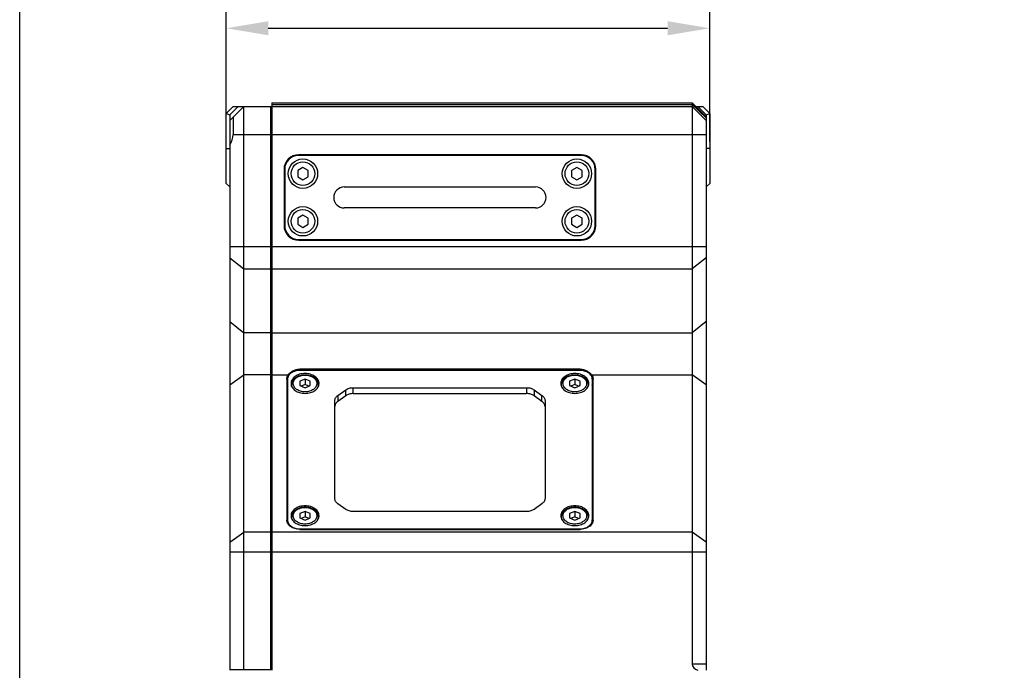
# Model space of a CAD drawing. Header units: millimetres. Extents: x 0 to 365, y 0 to 214.
# Tile 3 of 19: x 0 to 70, y 96 to 143. Entities that reach past the tile are written whole.
import ezdxf

# ---------------------------------------------------------------- set-up
doc = ezdxf.new("R2010")
doc.units = ezdxf.units.MM
doc.header["$LTSCALE"] = 23.1
doc.header["$PDMODE"] = 3
doc.header["$PDSIZE"] = 8
doc.layers.get('0').update_dxf_attribs({"linetype": 'CONTINUOUS'})
doc.layers.get('Defpoints').update_dxf_attribs({"linetype": 'CONTINUOUS'})
doc.layers.add('00_COMPONENTS', color=7, linetype='CONTINUOUS')
doc.layers.add('51__DRAFT_DIMS', color=7, linetype='CONTINUOUS')
doc.styles.get("Standard").update_dxf_attribs({"font": 'Roboto-Regular.ttf'})
doc.dimstyles.new('DIMSTYLE_1', dxfattribs={"dimtxt": 3, "dimasz": 3, "dimexe": 2.5, "dimexo": 0.5, "dimgap": 0.75, "dimtad": 1, "dimlfac": 2, "dimdsep": 46, "dimtxsty": 'STANDARD', "dimblk": '_FILLED', "dimblk1": '_FILLED', "dimblk2": '_FILLED', "dimcen": 0.09, "dimclrt": 3, "dimazin": 2, "dimtp": 0.3, "dimtm": 0.3, "dimtfac": 1, "dimtofl": 0, "dimtmove": 0, "dimatfit": 3, "dimldrblk": '_FILLED', "dimfxl": 1, "dimtolj": 1, "dimarcsym": 0})

# ---------------------------------------------------------------- blocks, each defined once
blk = doc.blocks.new('_FILLED')
at = {"color": 0, "linetype": 'ByBlock'}
blk.add_solid([(0, 0), (-1, 0.167), (-1, -0.167)], dxfattribs=at)
blk = doc.blocks.new('*D1')
at = {"layer": '51__DRAFT_DIMS', "color": 0, "lineweight": -2}
for p, q in [((14.735, 134.026), (14.735, 144.604)), ((49.235, 134.026), (49.235, 144.604)), ((17.735, 142.104), (46.235, 142.104))]:
    blk.add_line(p, q, dxfattribs=at)
at = {"layer": 'Defpoints', "color": 0}
for p in [(49.235, 142.104), (14.735, 133.526), (49.235, 133.526)]:
    blk.add_point(p, dxfattribs=at)
at = {"layer": '51__DRAFT_DIMS', "color": 0, "linetype": 'ByBlock', "lineweight": -2, "xscale": 3, "yscale": 3, "zscale": 3, "rotation": 180}
blk.add_blockref('_FILLED', (14.735, 142.104), dxfattribs=at)
at = {"layer": '51__DRAFT_DIMS', "color": 0, "linetype": 'ByBlock', "lineweight": -2, "xscale": 3, "yscale": 3, "zscale": 3}
blk.add_blockref('_FILLED', (49.235, 142.104), dxfattribs=at)
at = {"layer": '51__DRAFT_DIMS', "color": 3, "insert": (31.941, 146.854), "char_height": 3, "attachment_point": 2, "line_spacing_factor": 0.9}
blk.add_mtext('\\A1;69', dxfattribs=at)

msp = doc.modelspace()

# ---------------------------------------------------------------- linework, layer by layer
msp.add_lwpolyline([(0, 214.3565), (364.8857, 214.3565), (364.8857, 0), (0, 0)], close=True)
at = {"layer": '00_COMPONENTS', "color": 7}
for p, q in [((15.2351, 136.5255), (14.7351, 136.0255)), ((15.5886, 136.5255), (14.9851, 135.9219)), ((14.9851, 135.5255), (15.9851, 136.5255)), ((15.2351, 136.5255), (47.9851, 136.5255)), ((15.9851, 96.3255), (15.9851, 136.5255)), ((17.8851, 136.5255), (17.8851, 96.2755)), ((17.9851, 136.7755), (17.9851, 96.2755)), ((17.9851, 136.7755), (47.9851, 136.7755)), ((47.9851, 136.7755), (47.9851, 96.7247)), ((48.9851, 135.7755), (47.9851, 136.7755)), ((48.9851, 135.5255), (47.9851, 136.5255)), ((48.2351, 136.5255), (48.7351, 136.5255)), ((48.3815, 136.5255), (48.9851, 135.9219)), ((49.2351, 136.0255), (48.7351, 136.5255)), ((14.7351, 131.0255), (14.7351, 136.0255)), ((14.7351, 136.0255), (14.9851, 135.9219)), ((14.9851, 135.9219), (14.9851, 133.7761)), ((15.2351, 135.7755), (15.2351, 134.5255)), ((17.8851, 136.0755), (17.9851, 136.0755)), ((48.9851, 135.9219), (49.2351, 136.0255)), ((48.9851, 135.9219), (48.9851, 96.2755)), ((49.2351, 136.0255), (49.2351, 131.0255)), ((14.9851, 133.7755), (14.9851, 96.2755)), ((40.0601, 133.0755), (19.9101, 133.0755)), ((40.0601, 133.0255), (19.9101, 133.0255)), ((20.2101, 132.1585), (19.8351, 131.942)), ((20.5851, 131.942), (20.2101, 132.1585)), ((39.7601, 132.1585), (39.3851, 131.942)), ((40.1351, 131.942), (39.7601, 132.1585)), ((18.8601, 132.0255), (18.8601, 128.0255)), ((18.9101, 132.0255), (18.9101, 128.0255)), ((19.8351, 131.942), (19.8351, 131.509)), ((19.8351, 131.509), (20.2101, 131.2925)), ((20.2101, 131.2925), (20.5851, 131.509)), ((20.5851, 131.509), (20.5851, 131.942)), ((39.3851, 131.942), (39.3851, 131.509)), ((39.3851, 131.509), (39.7601, 131.2925)), ((39.7601, 131.2925), (40.1351, 131.509)), ((40.1351, 131.509), (40.1351, 131.942)), ((41.0601, 128.0255), (41.0601, 132.0255)), ((41.1101, 128.0255), (41.1101, 132.0255)), ((14.7351, 131.0255), (14.9851, 130.7755)), ((23.1601, 130.7755), (36.8101, 130.7755)), ((49.2351, 131.0255), (48.9851, 130.7755)), ((36.8101, 129.2755), (23.1601, 129.2755)), ((20.2101, 128.7585), (19.8351, 128.542)), ((20.5851, 128.542), (20.2101, 128.7585)), ((39.7601, 128.7585), (39.3851, 128.542)), ((40.1351, 128.542), (39.7601, 128.7585)), ((19.8351, 128.542), (19.8351, 128.109)), ((19.8351, 128.109), (20.2101, 127.8925)), ((20.2101, 127.8925), (20.5851, 128.109)), ((20.5851, 128.109), (20.5851, 128.542)), ((39.3851, 128.542), (39.3851, 128.109)), ((39.3851, 128.109), (39.7601, 127.8925)), ((39.7601, 127.8925), (40.1351, 128.109)), ((40.1351, 128.109), (40.1351, 128.542)), ((19.9101, 127.0255), (40.0601, 127.0255)), ((19.9101, 126.9755), (40.0601, 126.9755)), ((39.9851, 117.7686), (19.9851, 117.7686)), ((39.9601, 117.6865), (20.0101, 117.6865)), ((19.0601, 117.0678), (19.0601, 106.9915)), ((19.1101, 117.0501), (19.1101, 106.7795)), ((20.3601, 117.0558), (19.9851, 116.9027)), ((19.9851, 116.9027), (19.9851, 116.5965)), ((20.3601, 116.6668), (20.0864, 116.5551)), ((20.3601, 117.0558), (20.3601, 116.6668)), ((20.7351, 116.9027), (20.3601, 117.0558)), ((20.6337, 116.5551), (20.3601, 116.6668)), ((20.7351, 116.5965), (20.7351, 116.9027)), ((39.6101, 117.0558), (39.2351, 116.9027)), ((39.2351, 116.9027), (39.2351, 116.5965)), ((39.6101, 116.6668), (39.3364, 116.5551)), ((39.6101, 117.0558), (39.6101, 116.6668)), ((39.9851, 116.9027), (39.6101, 117.0558)), ((39.8837, 116.5551), (39.6101, 116.6668)), ((39.9851, 116.5965), (39.9851, 116.9027)), ((40.8601, 117.0501), (40.8601, 106.7795)), ((40.9101, 106.9915), (40.9101, 117.0678)), ((19.9851, 116.5965), (20.3601, 116.4434)), ((20.3601, 116.4434), (20.7351, 116.5965)), ((22.7047, 115.8973), (23.2654, 116.2937)), ((23.7957, 116.4491), (36.1744, 116.4491)), ((23.7957, 116.0248), (36.1744, 116.0248)), ((36.7047, 116.2937), (37.2654, 115.8973)), ((39.2351, 116.5965), (39.6101, 116.4434)), ((39.6101, 116.4434), (39.9851, 116.5965)), ((22.4851, 108.537), (22.4851, 115.5223)), ((23.2654, 115.8695), (22.7047, 115.473)), ((37.2654, 115.473), (36.7047, 115.8695)), ((37.4851, 115.5223), (37.4851, 108.537)), ((20.3601, 107.6159), (19.9851, 107.4628)), ((20.3601, 107.6159), (20.3601, 107.227)), ((20.7351, 107.4628), (20.3601, 107.6159)), ((23.2654, 107.7655), (22.7047, 108.162)), ((36.1744, 107.6102), (23.7957, 107.6102)), ((37.2654, 108.162), (36.7047, 107.7655)), ((39.6101, 107.6159), (39.2351, 107.4628)), ((39.9851, 107.4628), (39.6101, 107.6159)), ((39.6101, 107.6159), (39.6101, 107.227)), ((19.9851, 107.4628), (19.9851, 107.1566)), ((19.9851, 107.1566), (20.3601, 107.0035)), ((20.3601, 107.227), (20.0864, 107.1152)), ((20.6337, 107.1152), (20.3601, 107.227)), ((20.3601, 107.0035), (20.7351, 107.1566)), ((20.7351, 107.1566), (20.7351, 107.4628)), ((39.2351, 107.4628), (39.2351, 107.1566)), ((39.2351, 107.1566), (39.6101, 107.0035)), ((39.6101, 107.227), (39.3364, 107.1152)), ((39.8837, 107.1152), (39.6101, 107.227)), ((39.6101, 107.0035), (39.9851, 107.1566)), ((39.9851, 107.1566), (39.9851, 107.4628)), ((19.9851, 106.3374), (39.9851, 106.3374)), ((20.0101, 106.3728), (39.9601, 106.3728)), ((14.9851, 96.3255), (17.8851, 96.3255)), ((17.8851, 96.7755), (17.9851, 96.7755))]:
    msp.add_line(p, q, dxfattribs=at)
at = {"layer": '00_COMPONENTS', "color": 4}
for p, q in [((17.9851, 136.6505), (47.9851, 136.6505)), ((48.9851, 135.713), (47.9851, 136.6505)), ((15.2351, 134.5255), (48.9851, 134.5255)), ((14.7351, 133.5255), (14.9851, 133.5255)), ((49.2351, 133.5255), (48.9851, 133.5255)), ((14.9851, 126.5195), (48.9851, 126.5195)), ((14.9851, 125.7224), (15.9851, 124.9253)), ((17.8851, 125.284), (17.9851, 125.284)), ((48.9851, 125.7224), (47.9851, 124.9253)), ((15.9851, 124.9253), (17.8851, 124.9253)), ((17.9851, 124.9253), (47.9851, 124.9253)), ((14.9851, 121.1666), (15.9851, 120.3695)), ((48.9851, 121.1666), (47.9851, 120.3695)), ((17.8851, 120.3695), (15.9851, 120.3695)), ((17.8851, 120.7282), (17.9851, 120.7282)), ((17.9851, 120.3695), (47.9851, 120.3695)), ((14.9851, 116.654), (15.9851, 117.3611)), ((17.8851, 117.3611), (15.9851, 117.3611)), ((17.9851, 117.3611), (19.1583, 117.3611)), ((19.9851, 117.7686), (19.9851, 117.6862)), ((39.9851, 117.7686), (39.9851, 117.6862)), ((40.8118, 117.3611), (47.9851, 117.3611)), ((48.9851, 116.654), (47.9851, 117.3611)), ((17.8851, 117.0429), (17.9851, 117.0429)), ((23.2654, 115.8695), (23.2654, 116.2937)), ((23.7957, 116.0248), (23.7957, 116.4491)), ((36.1744, 116.4491), (36.1744, 116.0248)), ((36.7047, 116.2937), (36.7047, 115.8695)), ((22.7047, 115.8973), (22.7047, 115.473)), ((37.2654, 115.473), (37.2654, 115.8973)), ((14.9851, 105.4274), (15.9851, 106.1346)), ((17.8851, 106.1346), (15.9851, 106.1346)), ((47.9851, 106.1346), (17.9851, 106.1346)), ((20.0101, 106.3728), (20.0101, 106.3374)), ((39.9601, 106.3728), (39.9601, 106.3374)), ((48.9851, 105.4274), (47.9851, 106.1346)), ((17.8851, 105.8164), (17.9851, 105.8164)), ((14.9851, 104.7203), (48.9851, 104.7203)), ((48.9851, 96.7247), (47.9851, 96.7247))]:
    msp.add_line(p, q, dxfattribs=at)
at = {"layer": '00_COMPONENTS', "color": 7}
for centre in [(20.2101, 131.7255), (39.7601, 131.7255), (20.2101, 128.3255), (39.7601, 128.3255)]:
    msp.add_circle(centre, 1.05, dxfattribs=at)
at = {"layer": '00_COMPONENTS', "color": 4}
for centre in [(20.2101, 131.7255), (39.7601, 131.7255), (20.2101, 128.3255), (39.7601, 128.3255)]:
    msp.add_circle(centre, 0.8439, dxfattribs=at)
at = {"layer": '00_COMPONENTS', "color": 7}
for centre, radius, start, end in [((19.9101, 132.0255), 1.05, 90, 180), ((19.9101, 132.0255), 1, 90, 180), ((40.0601, 132.0255), 1.05, 0, 90), ((40.0601, 132.0255), 1, 0, 90), ((23.1601, 130.0255), 0.75, 90, 270), ((36.8101, 130.0255), 0.75, 270, 90), ((19.9101, 128.0255), 1.05, 180, 270), ((19.9101, 128.0255), 1, 180, 270), ((40.0601, 128.0255), 1.05, 270, 0), ((40.0601, 128.0255), 1, 270, 0), ((19.8706, 116.6424), 0.5106, 168.122052, 173.910197), ((20.8495, 116.6424), 0.5106, 6.089803, 11.877948), ((20.8596, 116.7496), 0.5004, 1.369004, 2.022792), ((20.8598, 116.7496), 0.5003, 0.000057, 1.368991), ((39.1103, 116.7496), 0.5003, 178.631009, 179.999943), ((39.1105, 116.7496), 0.5004, 177.977208, 178.630996), ((39.1206, 116.6424), 0.5106, 168.122052, 173.910197), ((40.0995, 116.6424), 0.5106, 6.089803, 11.877948), ((19.8706, 107.2025), 0.5106, 168.122052, 173.910197), ((20.8495, 107.2025), 0.5106, 6.089803, 11.877948), ((39.1206, 107.2025), 0.5106, 168.122052, 173.910197), ((40.0995, 107.2025), 0.5106, 6.089803, 11.877948)]:
    msp.add_arc(centre, radius, start, end, dxfattribs=at)
for centre, major_axis, ratio, start_param, end_param in [((13.9851, 134.5255), (0, 1.25), 1, -2.2142974, -1.5707963), ((48.6922, 96.7247), (0.7071, 0), 0.7071068, -3.1415927, -2.02566)]:
    msp.add_ellipse(centre, major_axis=major_axis, ratio=ratio, start_param=start_param, end_param=end_param, dxfattribs=at)
for points, knots in [([(19.0601, 117.0678), (19.0601, 117.0931), (19.0643, 117.1444), (19.0898, 117.2461), (19.1274, 117.3175), (19.1583, 117.3611)], [0, 0, 0, 0, 0.2427362, 0.4886839, 1, 1, 1, 1]), ([(20.0101, 117.6865), (19.8941, 117.6865), (19.7212, 117.6632), (19.5108, 117.5845), (19.3737, 117.5059), (19.2604, 117.4096), (19.1752, 117.2987), (19.1222, 117.1774), (19.1101, 117.0919), (19.1101, 117.0501)], [0, 0, 0, 0, 0.28679, 0.4239498, 0.553971, 0.6757947, 0.789521, 0.8966371, 1, 1, 1, 1]), ([(19.1583, 117.3611), (19.1994, 117.4191), (19.3037, 117.5291), (19.4989, 117.6592), (19.7314, 117.7477), (19.9001, 117.7686), (19.9851, 117.7686)], [0, 0, 0, 0, 0.2236495, 0.4713349, 0.7326892, 1, 1, 1, 1]), ([(20.3601, 117.4567), (20.2312, 117.4567), (20.0391, 117.4308), (19.8054, 117.3433), (19.653, 117.256), (19.5271, 117.149), (19.4325, 117.0259), (19.3735, 116.891), (19.3601, 116.796), (19.3601, 116.7496)], [0, 0, 0, 0, 0.2867901, 0.4239499, 0.5539711, 0.6757948, 0.7895211, 0.8966373, 1, 1, 1, 1]), ([(19.4101, 116.6746), (19.4101, 116.6985), (19.4133, 116.7464), (19.4329, 116.8414), (19.4817, 116.9562), (19.5738, 117.0791), (19.6948, 117.1842), (19.8395, 117.2688), (20.0025, 117.3309), (20.1781, 117.3689), (20.3601, 117.3817), (20.5421, 117.3689), (20.7176, 117.3309), (20.8806, 117.2688), (21.0253, 117.1842), (21.1463, 117.0791), (21.2385, 116.9562), (21.2873, 116.8414), (21.3068, 116.7464), (21.3101, 116.6985), (21.3101, 116.6746)], [0, 0, 0, 0, 0.0274743, 0.0550806, 0.1111412, 0.1692905, 0.2302299, 0.2942163, 0.3610093, 0.4299339, 0.500004, 0.5700737, 0.6389975, 0.7057893, 0.7697742, 0.8307121, 0.88886, 0.9449196, 0.9725259, 1, 1, 1, 1]), ([(21.3597, 116.7672), (21.3581, 116.813), (21.3417, 116.9063), (21.28, 117.038), (21.1841, 117.1579), (21.0582, 117.262), (20.9069, 117.3468), (20.6761, 117.4315), (20.4869, 117.4567), (20.3601, 117.4567)], [0, 0, 0, 0, 0.1033224, 0.2106978, 0.3247614, 0.4468279, 0.5769043, 0.7139135, 1, 1, 1, 1]), ([(39.6101, 117.4567), (39.4832, 117.4567), (39.2941, 117.4315), (39.0632, 117.3468), (38.9119, 117.262), (38.786, 117.1579), (38.6901, 117.038), (38.6284, 116.9063), (38.612, 116.813), (38.6104, 116.7672)], [0, 0, 0, 0, 0.2860865, 0.4230957, 0.5531721, 0.6752386, 0.7893022, 0.8966776, 1, 1, 1, 1]), ([(38.6601, 116.6746), (38.6601, 116.6985), (38.6633, 116.7464), (38.6829, 116.8414), (38.7317, 116.9562), (38.8238, 117.0791), (38.9448, 117.1842), (39.0895, 117.2688), (39.2525, 117.3309), (39.4281, 117.3689), (39.6101, 117.3817), (39.7921, 117.3689), (39.9676, 117.3309), (40.1306, 117.2688), (40.2753, 117.1842), (40.3963, 117.0791), (40.4885, 116.9562), (40.5373, 116.8414), (40.5568, 116.7464), (40.5601, 116.6985), (40.5601, 116.6746)], [0, 0, 0, 0, 0.0274743, 0.0550806, 0.1111412, 0.1692905, 0.2302299, 0.2942163, 0.3610093, 0.4299339, 0.500004, 0.5700737, 0.6389975, 0.7057893, 0.7697742, 0.8307121, 0.88886, 0.9449196, 0.9725259, 1, 1, 1, 1]), ([(40.6101, 116.7496), (40.6101, 116.796), (40.5966, 116.891), (40.5376, 117.0259), (40.4431, 117.149), (40.3171, 117.256), (40.1647, 117.3433), (39.931, 117.4308), (39.7389, 117.4567), (39.6101, 117.4567)], [0, 0, 0, 0, 0.1033627, 0.2104789, 0.3242052, 0.4460289, 0.5760501, 0.7132099, 1, 1, 1, 1]), ([(40.8601, 117.0501), (40.8601, 117.0919), (40.8479, 117.1774), (40.7949, 117.2987), (40.7098, 117.4096), (40.5964, 117.5059), (40.4593, 117.5845), (40.2489, 117.6632), (40.076, 117.6865), (39.9601, 117.6865)], [0, 0, 0, 0, 0.1033629, 0.210479, 0.3242053, 0.446029, 0.5760502, 0.71321, 1, 1, 1, 1]), ([(39.9851, 117.7686), (40.07, 117.7686), (40.2387, 117.7477), (40.4712, 117.6592), (40.6664, 117.5291), (40.7707, 117.4191), (40.8118, 117.3611)], [0, 0, 0, 0, 0.2673108, 0.5286651, 0.7763505, 1, 1, 1, 1]), ([(40.8118, 117.3611), (40.8427, 117.3175), (40.8803, 117.2461), (40.9058, 117.1444), (40.9101, 117.0931), (40.9101, 117.0678)], [0, 0, 0, 0, 0.5113161, 0.7572638, 1, 1, 1, 1]), ([(19.11, 116.6434), (19.0939, 116.6101), (19.0687, 116.5408), (19.0601, 116.4674), (19.0601, 116.4314)], [0, 0, 0, 0, 0.5064444, 1, 1, 1, 1]), ([(19.3601, 116.7496), (19.3601, 116.7031), (19.3735, 116.6081), (19.4325, 116.4733), (19.5271, 116.3502), (19.653, 116.2432), (19.8054, 116.1558), (20.0391, 116.0684), (20.2312, 116.0425), (20.3601, 116.0425)], [0, 0, 0, 0, 0.1033627, 0.2104789, 0.3242052, 0.4460289, 0.5760501, 0.7132099, 1, 1, 1, 1]), ([(19.636, 117.1312), (19.6017, 117.1058), (19.5383, 117.0513), (19.4597, 116.9576), (19.4021, 116.8561), (19.3785, 116.7837), (19.3709, 116.7475)], [0, 0, 0, 0, 0.2692371, 0.5243255, 0.7668723, 1, 1, 1, 1]), ([(19.4703, 116.4267), (19.4509, 116.4652), (19.4205, 116.5462), (19.4101, 116.6321), (19.4101, 116.6746)], [0, 0, 0, 0, 0.5039408, 1, 1, 1, 1]), ([(20.3601, 116.0425), (20.4889, 116.0425), (20.681, 116.0684), (20.9147, 116.1558), (21.0671, 116.2432), (21.1931, 116.3502), (21.2876, 116.4733), (21.3466, 116.6081), (21.3601, 116.7031), (21.3601, 116.7496)], [0, 0, 0, 0, 0.2867901, 0.4239499, 0.5539711, 0.6757948, 0.7895211, 0.8966373, 1, 1, 1, 1]), ([(21.3492, 116.7475), (21.3416, 116.7836), (21.318, 116.8559), (21.2607, 116.9572), (21.1823, 117.0508), (21.1191, 117.1052), (21.0848, 117.1307)], [0, 0, 0, 0, 0.2331643, 0.4757264, 0.7308022, 1, 1, 1, 1]), ([(21.3101, 116.6746), (21.3101, 116.6321), (21.2996, 116.5461), (21.2692, 116.4652), (21.2498, 116.4266)], [0, 0, 0, 0, 0.4960526, 1, 1, 1, 1]), ([(38.6101, 116.7496), (38.6101, 116.7031), (38.6235, 116.6081), (38.6825, 116.4733), (38.7771, 116.3502), (38.903, 116.2432), (39.0554, 116.1558), (39.2891, 116.0684), (39.4812, 116.0425), (39.6101, 116.0425)], [0, 0, 0, 0, 0.1033627, 0.2104789, 0.3242052, 0.4460289, 0.5760501, 0.7132099, 1, 1, 1, 1]), ([(38.886, 117.1312), (38.8517, 117.1058), (38.7883, 117.0513), (38.7097, 116.9576), (38.6521, 116.8561), (38.6285, 116.7837), (38.6209, 116.7475)], [0, 0, 0, 0, 0.2692371, 0.5243255, 0.7668723, 1, 1, 1, 1]), ([(38.7203, 116.4267), (38.7009, 116.4652), (38.6705, 116.5462), (38.6601, 116.6321), (38.6601, 116.6746)], [0, 0, 0, 0, 0.5039408, 1, 1, 1, 1]), ([(39.6101, 116.0425), (39.7389, 116.0425), (39.931, 116.0684), (40.1647, 116.1558), (40.3171, 116.2432), (40.4431, 116.3502), (40.5376, 116.4733), (40.5966, 116.6081), (40.6101, 116.7031), (40.6101, 116.7496)], [0, 0, 0, 0, 0.2867901, 0.4239499, 0.5539711, 0.6757948, 0.7895211, 0.8966373, 1, 1, 1, 1]), ([(40.5992, 116.7475), (40.5916, 116.7836), (40.568, 116.8559), (40.5107, 116.9572), (40.4323, 117.0508), (40.3691, 117.1052), (40.3348, 117.1307)], [0, 0, 0, 0, 0.2331643, 0.4757264, 0.7308022, 1, 1, 1, 1]), ([(40.5601, 116.6746), (40.5601, 116.6321), (40.5496, 116.5461), (40.5192, 116.4652), (40.4998, 116.4266)], [0, 0, 0, 0, 0.4960526, 1, 1, 1, 1]), ([(40.9101, 116.4314), (40.9101, 116.4674), (40.9014, 116.5408), (40.8763, 116.6101), (40.8601, 116.6434)], [0, 0, 0, 0, 0.4935556, 1, 1, 1, 1]), ([(23.2654, 116.2937), (23.3386, 116.3455), (23.467, 116.4036), (23.6498, 116.4423), (23.7468, 116.4491), (23.7957, 116.4491)], [0, 0, 0, 0, 0.4808294, 0.7379338, 1, 1, 1, 1]), ([(23.7957, 116.0248), (23.7468, 116.0248), (23.6498, 116.0181), (23.467, 115.9793), (23.3386, 115.9212), (23.2654, 115.8695)], [0, 0, 0, 0, 0.2620662, 0.5191706, 1, 1, 1, 1]), ([(36.1744, 116.4491), (36.2233, 116.4491), (36.3203, 116.4423), (36.5031, 116.4036), (36.6315, 116.3455), (36.7047, 116.2937)], [0, 0, 0, 0, 0.2620662, 0.5191706, 1, 1, 1, 1]), ([(36.7047, 115.8695), (36.6315, 115.9212), (36.5031, 115.9793), (36.3203, 116.0181), (36.2233, 116.0248), (36.1744, 116.0248)], [0, 0, 0, 0, 0.4808294, 0.7379338, 1, 1, 1, 1]), ([(22.4851, 115.5223), (22.4851, 115.5571), (22.4952, 115.6284), (22.5394, 115.7295), (22.6103, 115.8218), (22.6712, 115.8736), (22.7047, 115.8973)], [0, 0, 0, 0, 0.2317398, 0.4718951, 0.7268704, 1, 1, 1, 1]), ([(22.7047, 115.473), (22.6712, 115.4493), (22.6103, 115.3976), (22.5394, 115.3052), (22.4952, 115.2041), (22.4851, 115.1328), (22.4851, 115.098)], [0, 0, 0, 0, 0.2731296, 0.5281049, 0.7682602, 1, 1, 1, 1]), ([(37.2654, 115.8973), (37.2989, 115.8736), (37.3598, 115.8218), (37.4307, 115.7295), (37.475, 115.6284), (37.4851, 115.5571), (37.4851, 115.5223)], [0, 0, 0, 0, 0.2731296, 0.5281049, 0.7682602, 1, 1, 1, 1]), ([(37.4851, 115.098), (37.4851, 115.1328), (37.475, 115.2041), (37.4307, 115.3052), (37.3598, 115.3976), (37.2989, 115.4493), (37.2654, 115.473)], [0, 0, 0, 0, 0.2317398, 0.4718951, 0.7268704, 1, 1, 1, 1]), ([(22.7047, 108.162), (22.6712, 108.1857), (22.6103, 108.2374), (22.5394, 108.3298), (22.4952, 108.4309), (22.4851, 108.5022), (22.4851, 108.537)], [0, 0, 0, 0, 0.2731296, 0.5281049, 0.7682602, 1, 1, 1, 1]), ([(37.4851, 108.537), (37.4851, 108.5022), (37.475, 108.4309), (37.4307, 108.3298), (37.3598, 108.2374), (37.2989, 108.1857), (37.2654, 108.162)], [0, 0, 0, 0, 0.2317398, 0.4718951, 0.7268704, 1, 1, 1, 1]), ([(20.3601, 108.0168), (20.2312, 108.0168), (20.0391, 107.9909), (19.8054, 107.9035), (19.653, 107.8161), (19.5271, 107.7091), (19.4325, 107.586), (19.3735, 107.4511), (19.3601, 107.3561), (19.3601, 107.3097)], [0, 0, 0, 0, 0.2867901, 0.4239499, 0.5539711, 0.6757948, 0.7895211, 0.8966373, 1, 1, 1, 1]), ([(19.636, 107.6914), (19.6017, 107.6659), (19.5383, 107.6114), (19.4597, 107.5177), (19.4021, 107.4162), (19.3785, 107.3438), (19.3709, 107.3076)], [0, 0, 0, 0, 0.2692371, 0.5243255, 0.7668723, 1, 1, 1, 1]), ([(19.4101, 107.2347), (19.4101, 107.2586), (19.4133, 107.3066), (19.4329, 107.4015), (19.4817, 107.5164), (19.5738, 107.6392), (19.6948, 107.7444), (19.8395, 107.829), (20.0025, 107.8911), (20.1781, 107.929), (20.3601, 107.9418), (20.5421, 107.929), (20.7176, 107.8911), (20.8806, 107.829), (21.0253, 107.7443), (21.1463, 107.6392), (21.2385, 107.5164), (21.2873, 107.4015), (21.3068, 107.3066), (21.3101, 107.2586), (21.3101, 107.2347)], [0, 0, 0, 0, 0.0274743, 0.0550806, 0.1111412, 0.1692905, 0.2302299, 0.2942163, 0.3610093, 0.4299339, 0.500004, 0.5700737, 0.6389975, 0.7057893, 0.7697742, 0.8307121, 0.88886, 0.9449196, 0.9725259, 1, 1, 1, 1]), ([(21.3601, 107.3097), (21.3601, 107.3561), (21.3466, 107.4511), (21.2876, 107.586), (21.1931, 107.7091), (21.0671, 107.8161), (20.9147, 107.9035), (20.681, 107.9909), (20.4889, 108.0168), (20.3601, 108.0168)], [0, 0, 0, 0, 0.1033627, 0.2104789, 0.3242052, 0.4460289, 0.5760501, 0.7132099, 1, 1, 1, 1]), ([(21.3492, 107.3076), (21.3416, 107.3437), (21.318, 107.416), (21.2607, 107.5173), (21.1823, 107.6109), (21.1191, 107.6654), (21.0848, 107.6908)], [0, 0, 0, 0, 0.2331643, 0.4757264, 0.7308022, 1, 1, 1, 1]), ([(23.7957, 107.6102), (23.7468, 107.6102), (23.6498, 107.6169), (23.467, 107.6557), (23.3386, 107.7138), (23.2654, 107.7655)], [0, 0, 0, 0, 0.2620662, 0.5191706, 1, 1, 1, 1]), ([(36.7047, 107.7655), (36.6315, 107.7138), (36.5031, 107.6557), (36.3203, 107.6169), (36.2233, 107.6102), (36.1744, 107.6102)], [0, 0, 0, 0, 0.4808294, 0.7379338, 1, 1, 1, 1]), ([(39.6101, 108.0168), (39.4812, 108.0168), (39.2891, 107.9909), (39.0554, 107.9035), (38.903, 107.8161), (38.7771, 107.7091), (38.6825, 107.586), (38.6235, 107.4511), (38.6101, 107.3561), (38.6101, 107.3097)], [0, 0, 0, 0, 0.2867901, 0.4239499, 0.5539711, 0.6757948, 0.7895211, 0.8966373, 1, 1, 1, 1]), ([(38.886, 107.6914), (38.8517, 107.6659), (38.7883, 107.6114), (38.7097, 107.5177), (38.6521, 107.4162), (38.6285, 107.3438), (38.6209, 107.3076)], [0, 0, 0, 0, 0.2692371, 0.5243255, 0.7668723, 1, 1, 1, 1]), ([(38.6601, 107.2347), (38.6601, 107.2586), (38.6633, 107.3066), (38.6829, 107.4015), (38.7317, 107.5164), (38.8238, 107.6392), (38.9448, 107.7444), (39.0895, 107.829), (39.2525, 107.8911), (39.4281, 107.929), (39.6101, 107.9418), (39.7921, 107.929), (39.9676, 107.8911), (40.1306, 107.829), (40.2753, 107.7443), (40.3963, 107.6392), (40.4885, 107.5164), (40.5373, 107.4015), (40.5568, 107.3066), (40.5601, 107.2586), (40.5601, 107.2347)], [0, 0, 0, 0, 0.0274743, 0.0550806, 0.1111412, 0.1692905, 0.2302299, 0.2942163, 0.3610093, 0.4299339, 0.500004, 0.5700737, 0.6389975, 0.7057893, 0.7697742, 0.8307121, 0.88886, 0.9449196, 0.9725259, 1, 1, 1, 1]), ([(40.6101, 107.3097), (40.6101, 107.3561), (40.5966, 107.4511), (40.5376, 107.586), (40.4431, 107.7091), (40.3171, 107.8161), (40.1647, 107.9035), (39.931, 107.9909), (39.7389, 108.0168), (39.6101, 108.0168)], [0, 0, 0, 0, 0.1033627, 0.2104789, 0.3242052, 0.4460289, 0.5760501, 0.7132099, 1, 1, 1, 1]), ([(40.5992, 107.3076), (40.5916, 107.3437), (40.568, 107.416), (40.5107, 107.5173), (40.4323, 107.6109), (40.3691, 107.6654), (40.3348, 107.6908)], [0, 0, 0, 0, 0.2331643, 0.4757264, 0.7308022, 1, 1, 1, 1]), ([(19.9851, 106.3374), (19.8659, 106.3374), (19.6882, 106.3614), (19.472, 106.4423), (19.331, 106.5231), (19.2145, 106.622), (19.1271, 106.7359), (19.0725, 106.8607), (19.0601, 106.9486), (19.0601, 106.9915)], [0, 0, 0, 0, 0.28679, 0.4239499, 0.553971, 0.6757947, 0.7895211, 0.8966374, 1, 1, 1, 1]), ([(19.1101, 107.0092), (19.1101, 106.9674), (19.1222, 106.8819), (19.1752, 106.7605), (19.2604, 106.6497), (19.3737, 106.5534), (19.5108, 106.4748), (19.7212, 106.3961), (19.8941, 106.3728), (20.0101, 106.3728)], [0, 0, 0, 0, 0.1033629, 0.210479, 0.3242053, 0.446029, 0.5760502, 0.71321, 1, 1, 1, 1]), ([(19.3601, 107.3097), (19.3601, 107.2633), (19.3735, 107.1682), (19.4325, 107.0334), (19.5271, 106.9103), (19.653, 106.8033), (19.8054, 106.7159), (20.0391, 106.6285), (20.2312, 106.6026), (20.3601, 106.6026)], [0, 0, 0, 0, 0.1033627, 0.2104789, 0.3242052, 0.4460289, 0.5760501, 0.7132099, 1, 1, 1, 1]), ([(19.4703, 106.9868), (19.4509, 107.0254), (19.4205, 107.1063), (19.4101, 107.1922), (19.4101, 107.2347)], [0, 0, 0, 0, 0.5039408, 1, 1, 1, 1]), ([(20.3601, 106.6026), (20.4889, 106.6026), (20.681, 106.6285), (20.9147, 106.7159), (21.0671, 106.8033), (21.1931, 106.9103), (21.2876, 107.0334), (21.3466, 107.1682), (21.3601, 107.2633), (21.3601, 107.3097)], [0, 0, 0, 0, 0.2867901, 0.4239499, 0.5539711, 0.6757948, 0.7895211, 0.8966373, 1, 1, 1, 1]), ([(21.3101, 107.2347), (21.3101, 107.1922), (21.2996, 107.1063), (21.2692, 107.0253), (21.2498, 106.9867)], [0, 0, 0, 0, 0.4960526, 1, 1, 1, 1]), ([(38.6101, 107.3097), (38.6101, 107.2633), (38.6235, 107.1682), (38.6825, 107.0334), (38.7771, 106.9103), (38.903, 106.8033), (39.0554, 106.7159), (39.2891, 106.6285), (39.4812, 106.6026), (39.6101, 106.6026)], [0, 0, 0, 0, 0.1033627, 0.2104789, 0.3242052, 0.4460289, 0.5760501, 0.7132099, 1, 1, 1, 1]), ([(38.7203, 106.9868), (38.7009, 107.0254), (38.6705, 107.1063), (38.6601, 107.1922), (38.6601, 107.2347)], [0, 0, 0, 0, 0.5039408, 1, 1, 1, 1]), ([(39.6101, 106.6026), (39.7389, 106.6026), (39.931, 106.6285), (40.1647, 106.7159), (40.3171, 106.8033), (40.4431, 106.9103), (40.5376, 107.0334), (40.5966, 107.1682), (40.6101, 107.2633), (40.6101, 107.3097)], [0, 0, 0, 0, 0.2867901, 0.4239499, 0.5539711, 0.6757948, 0.7895211, 0.8966373, 1, 1, 1, 1]), ([(39.9601, 106.3728), (40.076, 106.3728), (40.2489, 106.3961), (40.4593, 106.4748), (40.5964, 106.5534), (40.7098, 106.6497), (40.7949, 106.7605), (40.8479, 106.8819), (40.8601, 106.9674), (40.8601, 107.0092)], [0, 0, 0, 0, 0.28679, 0.4239498, 0.553971, 0.6757947, 0.789521, 0.8966371, 1, 1, 1, 1]), ([(40.9101, 106.9915), (40.9101, 106.9486), (40.8976, 106.8607), (40.8431, 106.7359), (40.7556, 106.622), (40.6391, 106.5231), (40.4981, 106.4423), (40.2819, 106.3614), (40.1042, 106.3374), (39.9851, 106.3374)], [0, 0, 0, 0, 0.1033626, 0.2104789, 0.3242053, 0.446029, 0.5760501, 0.71321, 1, 1, 1, 1]), ([(40.5601, 107.2347), (40.5601, 107.1922), (40.5496, 107.1063), (40.5192, 107.0253), (40.4998, 106.9867)], [0, 0, 0, 0, 0.4960526, 1, 1, 1, 1])]:
    msp.add_open_spline(points, degree=3, knots=knots, dxfattribs=at)
at = {"layer": '00_COMPONENTS', "color": 4}
for points in [[(19.5161, 116.7496), (19.5161, 116.7888), (19.5275, 116.8689), (19.5773, 116.9827), (19.6571, 117.0867), (19.7633, 117.177), (19.8919, 117.2507), (20.0379, 117.3052), (20.1959, 117.3388), (20.3601, 117.3501), (20.5242, 117.3388), (20.6822, 117.3052), (20.8282, 117.2507), (20.9568, 117.177), (21.0631, 117.0867), (21.1429, 116.9827), (21.1926, 116.8689), (21.204, 116.7888), (21.204, 116.7496)], [(38.7661, 116.7496), (38.7661, 116.7888), (38.7775, 116.8689), (38.8273, 116.9827), (38.9071, 117.0867), (39.0133, 117.177), (39.1419, 117.2507), (39.2879, 117.3052), (39.4459, 117.3388), (39.6101, 117.3501), (39.7742, 117.3388), (39.9322, 117.3052), (40.0782, 117.2507), (40.2068, 117.177), (40.3131, 117.0867), (40.3929, 116.9827), (40.4426, 116.8689), (40.454, 116.7888), (40.454, 116.7496)], [(21.204, 116.7496), (21.204, 116.7104), (21.1926, 116.6302), (21.1429, 116.5164), (21.0631, 116.4125), (20.9568, 116.3222), (20.8282, 116.2485), (20.6822, 116.1939), (20.5242, 116.1603), (20.3601, 116.149), (20.1959, 116.1603), (20.0379, 116.1939), (19.8919, 116.2485), (19.7633, 116.3222), (19.6571, 116.4125), (19.5773, 116.5164), (19.5275, 116.6302), (19.5161, 116.7104), (19.5161, 116.7496)], [(40.454, 116.7496), (40.454, 116.7104), (40.4426, 116.6302), (40.3929, 116.5164), (40.3131, 116.4125), (40.2068, 116.3222), (40.0782, 116.2485), (39.9322, 116.1939), (39.7742, 116.1603), (39.6101, 116.149), (39.4459, 116.1603), (39.2879, 116.1939), (39.1419, 116.2485), (39.0133, 116.3222), (38.9071, 116.4125), (38.8273, 116.5164), (38.7775, 116.6302), (38.7661, 116.7104), (38.7661, 116.7496)], [(19.5161, 107.3097), (19.5161, 107.3489), (19.5275, 107.4291), (19.5773, 107.5429), (19.6571, 107.6468), (19.7633, 107.7371), (19.8919, 107.8108), (20.0379, 107.8654), (20.1959, 107.8989), (20.3601, 107.9102), (20.5242, 107.8989), (20.6822, 107.8654), (20.8282, 107.8108), (20.9568, 107.7371), (21.0631, 107.6468), (21.1429, 107.5429), (21.1926, 107.4291), (21.204, 107.3489), (21.204, 107.3097)], [(38.7661, 107.3097), (38.7661, 107.3489), (38.7775, 107.4291), (38.8273, 107.5429), (38.9071, 107.6468), (39.0133, 107.7371), (39.1419, 107.8108), (39.2879, 107.8654), (39.4459, 107.8989), (39.6101, 107.9102), (39.7742, 107.8989), (39.9322, 107.8654), (40.0782, 107.8108), (40.2068, 107.7371), (40.3131, 107.6468), (40.3929, 107.5429), (40.4426, 107.4291), (40.454, 107.3489), (40.454, 107.3097)], [(21.204, 107.3097), (21.204, 107.2705), (21.1926, 107.1903), (21.1429, 107.0765), (21.0631, 106.9726), (20.9568, 106.8823), (20.8282, 106.8086), (20.6822, 106.754), (20.5242, 106.7205), (20.3601, 106.7091), (20.1959, 106.7205), (20.0379, 106.754), (19.8919, 106.8086), (19.7633, 106.8823), (19.6571, 106.9726), (19.5773, 107.0765), (19.5275, 107.1903), (19.5161, 107.2705), (19.5161, 107.3097)], [(40.454, 107.3097), (40.454, 107.2705), (40.4426, 107.1903), (40.3929, 107.0765), (40.3131, 106.9726), (40.2068, 106.8823), (40.0782, 106.8086), (39.9322, 106.754), (39.7742, 106.7205), (39.6101, 106.7091), (39.4459, 106.7205), (39.2879, 106.754), (39.1419, 106.8086), (39.0133, 106.8823), (38.9071, 106.9726), (38.8273, 107.0765), (38.7775, 107.1903), (38.7661, 107.2705), (38.7661, 107.3097)]]:
    msp.add_open_spline(points, degree=3, knots=[0, 0, 0, 0, 0.0516457, 0.1051634, 0.1619857, 0.2228537, 0.2878174, 0.3563478, 0.4274874, 0.5, 0.5725126, 0.6436522, 0.7121826, 0.7771463, 0.8380143, 0.8948366, 0.9483543, 1, 1, 1, 1], dxfattribs=at)

# ---------------------------------------------------------------- dimensions: what is measured, and where the dimension line sits
at = {"layer": '51__DRAFT_DIMS', "color": 4}
dim = msp.add_linear_dim(base=(49.2351, 142.1035), p1=(14.7351, 133.5255), p2=(49.2351, 133.5255), dimstyle='DIMSTYLE_1', dxfattribs=at)
dim.commit()
dim.dimension.update_dxf_attribs({"geometry": '*D1', "text_midpoint": (31.9411, 142.1035), "dimtype": 160})

doc.saveas('drawing.dxf')
